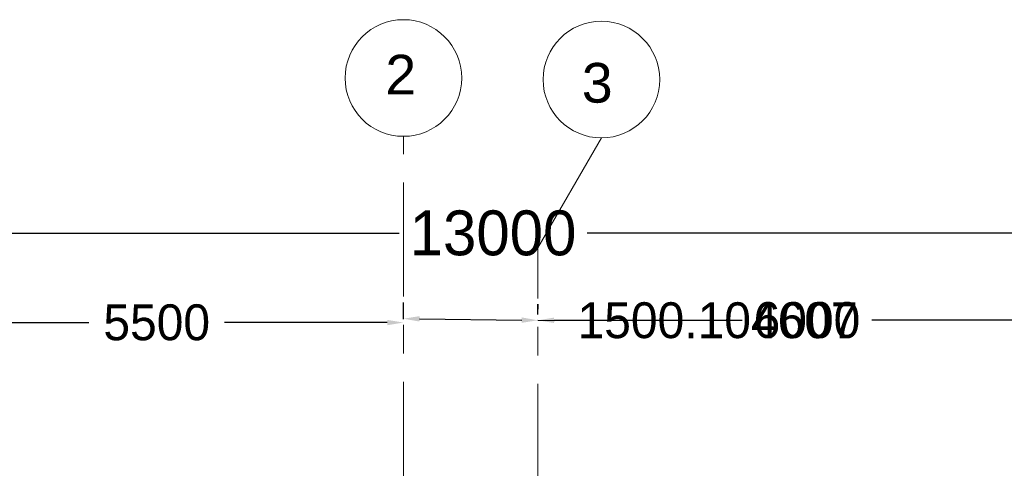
# Model space of a CAD drawing. Header units: millimetres. Extents: x -1387 to 25395, y 3819 to 34407.
# Tile 13 of 14: x 5314 to 16293, y 29406 to 34407. Entities that reach past the tile are written whole.
import ezdxf

# ---------------------------------------------------------------- set-up
doc = ezdxf.new("R2010")
doc.units = ezdxf.units.MM
doc.header["$LTSCALE"] = 100
doc.linetypes.add('Grid Line', pattern=[22.225, 12.7, -3.175, 3.175, -3.175])
doc.layers.add('A-DIMENSIONS', color=91, linetype='Continuous', lineweight=5)
doc.layers.add('S-GRID', color=1, linetype='Continuous', lineweight=9)
doc.dimstyles.new('Dim1', dxfattribs={"dimscale": 1000, "dimtxt": 0.5, "dimasz": 0.18, "dimexe": 0.18, "dimexo": 0.0625, "dimgap": 0.09, "dimtad": 0, "dimtih": 1, "dimtoh": 1, "dimdec": 6, "dimdsep": 46, "dimtxsty": 'Standard', "dimcen": 0.09, "dimadec": 0, "dimazin": 0, "dimtfac": 1, "dimtdec": 6, "dimtofl": 0, "dimtmove": 0, "dimatfit": 3, "dimfxl": 1, "dimtolj": 1, "dimtzin": 0, "dimarcsym": 0})
doc.dimstyles.new('Dim2', dxfattribs={"dimscale": 1000, "dimtxt": 0.4, "dimasz": 0.18, "dimexe": 0.18, "dimexo": 0.0625, "dimgap": 0.09, "dimtad": 0, "dimtih": 1, "dimtoh": 1, "dimdec": 6, "dimdsep": 46, "dimtxsty": 'Standard', "dimcen": 0.09, "dimadec": 0, "dimazin": 0, "dimtfac": 1, "dimtdec": 6, "dimtofl": 0, "dimtmove": 0, "dimatfit": 3, "dimfxl": 1, "dimtolj": 1, "dimtzin": 0, "dimarcsym": 0})

# ---------------------------------------------------------------- blocks, each defined once
blk = doc.blocks.new('Grid - M_Grid Head - Circle-45800-00- Ground')
at = {"layer": 'S-GRID'}
blk.add_circle((0, 0), 6.5, dxfattribs=at)
blk = doc.blocks.new('*D33')
at = {"layer": 'A-DIMENSIONS', "color": 0, "lineweight": -2, "transparency": 16777216}
for p, q in [((4092, 31069), (4092, 31211)), ((9592, 31069), (9592, 31211)), ((4272, 31031), (6086, 31031)), ((9412, 31031), (7599, 31031))]:
    blk.add_line(p, q, dxfattribs=at)
at = {"layer": 'A-DIMENSIONS', "color": 0, "transparency": 16777216}
for points in [[(4272, 31061), (4272, 31001), (4092, 31031)], [(9412, 31061), (9412, 31001), (9592, 31031)]]:
    blk.add_solid(points, dxfattribs=at)
at = {"layer": 'Defpoints', "color": 0, "transparency": 16777216}
for p in [(4092, 31007), (9592, 31031), (9592, 31007)]:
    blk.add_point(p, dxfattribs=at)
at = {"layer": 'A-DIMENSIONS', "color": 0, "transparency": 16777216, "insert": (6842, 31031), "char_height": 400, "attachment_point": 5}
blk.add_mtext('\\A1;5500', dxfattribs=at)
blk = doc.blocks.new('*D34')
at = {"layer": 'A-DIMENSIONS', "color": 0, "lineweight": -2, "transparency": 16777216}
for p, q in [((11092, 31119), (11092, 31236)), ((17092, 31094), (17092, 31236)), ((11272, 31056), (13369, 31056)), ((16912, 31056), (14816, 31056))]:
    blk.add_line(p, q, dxfattribs=at)
at = {"layer": 'A-DIMENSIONS', "color": 0, "transparency": 16777216}
for points in [[(11272, 31086), (11272, 31026), (11092, 31056)], [(16912, 31086), (16912, 31026), (17092, 31056)]]:
    blk.add_solid(points, dxfattribs=at)
at = {"layer": 'Defpoints', "color": 0, "transparency": 16777216}
for p in [(11092, 31056), (17092, 31056), (17092, 31031)]:
    blk.add_point(p, dxfattribs=at)
at = {"layer": 'A-DIMENSIONS', "color": 0, "transparency": 16777216, "insert": (14092, 31056), "char_height": 400, "attachment_point": 5}
blk.add_mtext('\\A1;6000', dxfattribs=at)
blk = doc.blocks.new('*D35')
at = {"layer": 'A-DIMENSIONS', "color": 0, "lineweight": -2, "transparency": 16777216}
for p, q in [((9593, 31136), (9595, 31254)), ((11093, 31119), (11095, 31236)), ((9772, 31072), (10912, 31058)), ((11092, 31056), (11272, 31054))]:
    blk.add_line(p, q, dxfattribs=at)
at = {"layer": 'A-DIMENSIONS', "color": 0, "transparency": 16777216}
for points in [[(9773, 31102), (9772, 31042), (9592, 31074)], [(10913, 31088), (10912, 31028), (11092, 31056)]]:
    blk.add_solid(points, dxfattribs=at)
at = {"layer": 'Defpoints', "color": 0, "transparency": 16777216}
for p in [(9592, 31074), (11092, 31056), (11092, 31056)]:
    blk.add_point(p, dxfattribs=at)
at = {"layer": 'A-DIMENSIONS', "color": 0, "transparency": 16777216, "insert": (13096, 31054), "char_height": 400, "attachment_point": 5}
blk.add_mtext('\\A1;1500.104607', dxfattribs=at)
blk = doc.blocks.new('*D36')
at = {"layer": 'A-DIMENSIONS', "color": 0, "lineweight": -2, "transparency": 16777216}
for p, q in [((4092, 32046), (4092, 31847)), ((4272, 32027), (9544, 32027)), ((16912, 32027), (11641, 32027)), ((17092, 32046), (17092, 31847))]:
    blk.add_line(p, q, dxfattribs=at)
at = {"layer": 'A-DIMENSIONS', "color": 0, "transparency": 16777216}
for points in [[(4272, 32057), (4272, 31997), (4092, 32027)], [(16912, 32057), (16912, 31997), (17092, 32027)]]:
    blk.add_solid(points, dxfattribs=at)
at = {"layer": 'Defpoints', "color": 0, "transparency": 16777216}
for p in [(4092, 32108), (17092, 32108), (17092, 32027)]:
    blk.add_point(p, dxfattribs=at)
at = {"layer": 'A-DIMENSIONS', "color": 0, "transparency": 16777216, "insert": (10592, 32027), "char_height": 500, "attachment_point": 5}
blk.add_mtext('\\A1;13000', dxfattribs=at)

msp = doc.modelspace()

# ---------------------------------------------------------------- linework, layer by layer
at = {"layer": 'S-GRID', "linetype": 'Grid Line'}
for p, q in [((9592.4831965, 9096.7882308), (9592.4831965, 33106.7025492)), ((11092.4831965, 9074.6545644), (11092.4831965, 31863.627106))]:
    msp.add_line(p, q, dxfattribs=at)
at = {"layer": 'S-GRID'}
msp.add_line((11092.7089489, 31863.627106), (11800.2253465, 33089.0814538), dxfattribs=at)

# ---------------------------------------------------------------- block references
at = {"layer": 'S-GRID', "xscale": 99.99999999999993, "yscale": 99.99999999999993, "zscale": 99.99999999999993}
for p in [(9592.4831965, 33756.7025492), (11800.2253465, 33739.0814538)]:
    msp.add_blockref('Grid - M_Grid Head - Circle-45800-00- Ground', p, dxfattribs=at)

# ---------------------------------------------------------------- dimensions: what is measured, and where the dimension line sits
at = {"layer": 'A-DIMENSIONS'}
for p1, p2, distance, dimstyle, picture, middle in [((4092.4831964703, 32108.1733558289), (17092.4831964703, 32108.1733558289), -80.8937586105, 'Dim1', '*D36', (10592.4831964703, 32027.2795972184)), ((4092.4831964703, 31006.5100305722), (9592.4831964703, 31006.5100305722), 24.1305714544, 'Dim2', '*D33', (6842.4831964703, 31030.6406020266)), ((9592.4831964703, 31073.9156180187), (11092.4831964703, 31056.200322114), 0, 'Dim2', '*D35', (13095.8039778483, 31054.0746348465))]:
    dim = msp.add_aligned_dim(p1=p1, p2=p2, distance=distance, dimstyle=dimstyle, dxfattribs=at)
    dim.commit()
    dim.dimension.update_dxf_attribs({"geometry": picture, "text_midpoint": middle})
dim = msp.add_linear_dim(base=(17092.4831964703, 31056.200322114), p1=(11092.4831964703, 31056.200322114), p2=(17092.4831964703, 31031.1538019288), angle=180, dimstyle='Dim2', dxfattribs=at)
dim.commit()
dim.dimension.update_dxf_attribs({"geometry": '*D34', "text_midpoint": (14092.4831964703, 31056.200322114)})

# ---------------------------------------------------------------- next in the draw order: texts
at = {"layer": 'S-GRID', "char_height": 442.589820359, "width": 410.359610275, "attachment_point": 2, "line_spacing_factor": 0.938532, "bg_fill": 3, "box_fill_scale": 1.25, "bg_fill_color": 0, "bg_fill_transparency": 0}
for s, insert in [('{\\fArial|b0|i0|c0|p34;2}', (9563.2940805, 34015.6202786)), ('{\\fArial|b0|i0|c0|p34;3}', (11754.0169895, 33924.6901475))]:
    msp.add_mtext(s, dxfattribs=dict(at, insert=insert))

doc.saveas('drawing.dxf')
